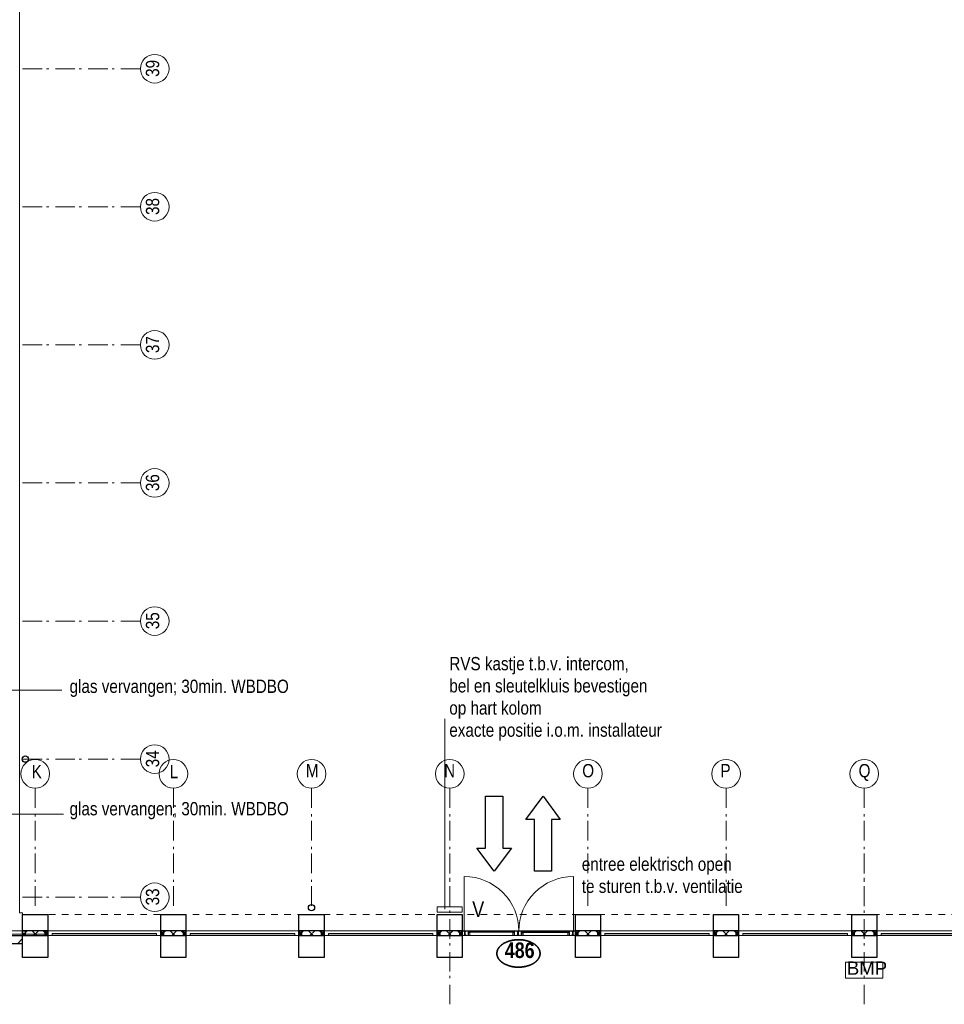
# Model space of a CAD drawing. Header units: millimetres. Extents: x 18442 to 242186, y -49554 to 63508.
# Tile 128 of 175: x 176698 to 188475, y 1287 to 13836. Entities that reach past the tile are written whole.
import ezdxf
from ezdxf.enums import TextEntityAlignment as Align

# ---------------------------------------------------------------- set-up
doc = ezdxf.new("R2010")
doc.units = ezdxf.units.MM
doc.header["$LTSCALE"] = 400
doc.header["$PDMODE"] = 1
doc.header["$PDSIZE"] = 15
doc.linetypes.add('STYLE_01', pattern=[0.416641, 0.208282, -0.208359])
doc.linetypes.add('STYLE_06', pattern=[1.041641, 0.625, -0.208282, 0.069427, -0.138931])
for name, color, linetype, lineweight in [('Afdekker', 140, 'Continuous', 5), ('BA-Vluchtwegaanduiding', 43, 'Continuous', 9), ('Buitenkozijnen', 140, 'Continuous', 15), ('Detailaanduiding', 5, 'Continuous', 70), ('Lijn-stramien', 92, 'STYLE_06', 9), ('mat-beton (ihwg)', 5, 'Continuous', 25), ('mat-glas-hor', 140, 'Continuous', 15), ('mat-glas-vert', 140, 'Continuous', 15), ('mat-isolatie', 140, 'Continuous', 15), ('mat-kalkzandsteen', 5, 'Continuous', 25), ('mat-multiplex-vert', 140, 'Continuous', 15), ('mat-naaldhout', 140, 'Continuous', 15), ('mat-staal', 5, 'Continuous', 25), ('None', 7, 'Continuous', 9), ('Tekst', 140, 'Continuous', 15)]:
    doc.layers.add(name, color=color, linetype=linetype, lineweight=lineweight)
doc.styles.add('Arial', font='arial.ttf', dxfattribs={"height": 176.388889})
doc.styles.add('Arial Narrow', font='ARIALN.TTF', dxfattribs={"height": 211.666667})
doc.styles.add('Arial Narrow (bold)', font='ARIALNB.TTF', dxfattribs={"height": 172.861111})
doc.styles.get("Standard").update_dxf_attribs({"font": 'arial.ttf'})

# ---------------------------------------------------------------- blocks, each defined once
blk = doc.blocks.new('*X1015')
at = {"layer": 'None', "lineweight": 9}
blk.add_line((-2721, 8310), (-2659, 8372), dxfattribs=at)
blk = doc.blocks.new('HWA')
at = {"layer": 'None', "color": 92, "linetype": 'Continuous', "lineweight": 25}
blk.add_circle((0, -74), 40, dxfattribs=at)
blk = doc.blocks.new('Hoofdtoegang brandweer')
at = {"layer": 'BA-Vluchtwegaanduiding', "color": 92, "linetype": 'Continuous', "lineweight": 25}
blk.add_lwpolyline([(-289, -220), (-289, -110), (-951, -110), (-951, 110), (-289, 110), (-289, 220), (5, 0)], close=True, dxfattribs=at)
blk = doc.blocks.new('*X332')
at = {"layer": 'None', "lineweight": 5}
for p, q in [((-20, 121), (19, 160)), ((-20, -20), (40, 40)), ((-19, -160), (40, -101))]:
    blk.add_line(p, q, dxfattribs=at)
at = {"layer": 'None', "lineweight": 13}
for p, q in [((-19, 160), (40, 101)), ((-20, 20), (40, -40)), ((-20, -121), (19, -160))]:
    blk.add_line(p, q, dxfattribs=at)
blk = doc.blocks.new('*U333')
at = {"layer": 'mat-isolatie', "lineweight": 15}
blk.add_lwpolyline([(40, 160), (40, -160), (-20, -160), (-20, 160)], close=True, dxfattribs=at)
at = {"layer": 'None', "color": 92, "linetype": 'Continuous', "lineweight": 25}
for points in [[(40, 160), (40, 128), (-20, 128), (-20, 160)], [(40, -128), (40, -160), (-20, -160), (-20, -128)]]:
    blk.add_lwpolyline(points, close=True, dxfattribs=at)
at = {"layer": 'mat-isolatie'}
blk.add_blockref('*X332', (0, 0), dxfattribs=at)
blk = doc.blocks.new('Kolom 280x320')
at = {"layer": 'mat-beton (ihwg)', "lineweight": 25}
blk.add_lwpolyline([(-300, 160), (-20, 160), (-20, -160), (-300, -160)], close=True, dxfattribs=at)
at = {"layer": 'None', "color": 92, "linetype": 'Continuous', "lineweight": 5}
blk.add_point((0, 0), dxfattribs=at)
blk = doc.blocks.new('Kolom 280x320 met prefab voorzet')
at = {"layer": 'mat-beton (ihwg)', "lineweight": 25}
blk.add_lwpolyline([(40, 160), (250, 160), (250, -160), (40, -160)], close=True, dxfattribs=at)
at = {"layer": 'mat-beton (ihwg)', "color": 8}
blk.add_blockref('Kolom 280x320', (0, 0), dxfattribs=at)
at = {"layer": 'None', "color": 7}
blk.add_blockref('*U333', (0, 0), dxfattribs=at)
blk = doc.blocks.new('*U1275')
at = {"layer": 'None', "lineweight": 9}
blk.add_lwpolyline([(7823, 8070), (8299, 8070), (8299, 7870), (7823, 7870)], close=True, dxfattribs=at)
at = {"layer": 'Afdekker', "insert": (7840, 8081), "char_height": 169.3, "attachment_point": 1, "style": 'Arial'}
blk.add_mtext('BMP', dxfattribs=at)
blk = doc.blocks.new('Overige in en uitgangen')
at = {"layer": 'BA-Vluchtwegaanduiding', "color": 92, "linetype": 'Continuous', "lineweight": 25}
blk.add_lwpolyline([(-274, -220), (-274, -110), (-936, -110), (-936, 110), (-274, 110), (-274, 220), (20, 0)], close=True, dxfattribs=at)
blk = doc.blocks.new('*U1276')
at = {"layer": 'Tekst', "color": 140, "lineweight": 15}
for p, q in [((-2929, 11540), (-2829, 11587)), ((-2829, 11587), (-2829, 11493)), ((-2929, 11540), (-2829, 11493))]:
    blk.add_line(p, q, dxfattribs=at)
at = {"layer": 'Tekst', "color": 140, "linetype": 'Continuous', "lineweight": 15}
blk.add_line((-2160, 11540), (-2929, 11540), dxfattribs=at)
blk = doc.blocks.new('*U1277')
at = {"layer": 'Tekst', "color": 140, "lineweight": 15}
for p, q in [((-2905, 9960), (-2805, 10007)), ((-2905, 9960), (-2805, 9913)), ((-2805, 10007), (-2805, 9913))]:
    blk.add_line(p, q, dxfattribs=at)
at = {"layer": 'Tekst', "color": 140, "linetype": 'Continuous', "lineweight": 15}
blk.add_line((-2137, 9960), (-2905, 9960), dxfattribs=at)
blk = doc.blocks.new('*U1278')
at = {"layer": 'Tekst', "color": 140}
for name in ['*U1276', '*U1277']:
    blk.add_blockref(name, (0, 0), dxfattribs=at)
at = {"layer": 'Tekst', "color": 0, "char_height": 169.33, "attachment_point": 1, "style": 'Arial Narrow'}
for insert in [(-2061, 11673), (-2061, 10113)]:
    blk.add_mtext('glas vervangen; 30min. WBDBO', dxfattribs=dict(at, insert=insert))
blk = doc.blocks.new('*U337')
at = {"layer": 'None', "color": 8, "linetype": 'Continuous', "lineweight": 5, "flags": 128}
blk.add_lwpolyline([(0, 0, 0.46217), (3, 3), (1, 17, -0.46217), (3, 20, -0.46217), (6, 17), (4, 3, 0.46217), (6, 0, 0.46217), (9, 3), (7, 17, -0.46217), (10, 20, -0.46217), (12, 17), (10, 3, 0.46217), (13, 0, 0.46217), (16, 3), (14, 17, -0.46217), (16, 20, -0.46217), (19, 17), (17, 3, 0.46217), (19, 0, 0.46217)], format="xyb", dxfattribs=at)
blk = doc.blocks.new('*U338')
at = {"layer": 'mat-multiplex-vert', "lineweight": 15}
blk.add_lwpolyline([(1440, -40), (1452, -40), (1452, -100), (1440, -100)], close=True, dxfattribs=at)
at = {"layer": 'mat-naaldhout', "lineweight": 15}
for points in [[(1452, -40), (1472, -40), (1472, -60), (1452, -60)], [(1452, -80), (1472, -80), (1472, -100), (1452, -100)]]:
    blk.add_lwpolyline(points, close=True, dxfattribs=at)
blk = doc.blocks.new('*U339')
at = {"layer": 'None', "color": 8, "linetype": 'Continuous', "lineweight": 5, "flags": 128}
blk.add_lwpolyline([(0, 0, 0.46217), (3, 3), (1, 17, -0.46217), (3, 20, -0.46217), (6, 17), (4, 3, 0.46217), (6, 0, 0.46217), (9, 3), (7, 17, -0.46217), (10, 20, -0.46217), (12, 17), (10, 3, 0.46217), (13, 0, 0.46217), (16, 3), (14, 17, -0.46217), (16, 20, -0.46217), (19, 17), (17, 3, 0.46217), (19, 0, 0.46217)], format="xyb", dxfattribs=at)
blk = doc.blocks.new('*X340')
at = {"layer": 'None', "lineweight": 5}
blk.add_line((0, -100), (0, -40), dxfattribs=at)
blk = doc.blocks.new('*U341')
at = {"layer": 'mat-multiplex-vert', "lineweight": 15}
blk.add_lwpolyline([(-12, -40), (0, -40), (0, -100), (-12, -100)], close=True, dxfattribs=at)
at = {"layer": 'mat-naaldhout', "lineweight": 15}
for points in [[(-32, -40), (-12, -40), (-12, -60), (-32, -60)], [(-32, -80), (-12, -80), (-12, -100), (-32, -100)]]:
    blk.add_lwpolyline(points, close=True, dxfattribs=at)
at = {"layer": 'mat-multiplex-vert'}
blk.add_blockref('*X340', (0, 0), dxfattribs=at)
blk = doc.blocks.new('*U342')
at = {"layer": 'mat-glas-hor', "lineweight": 15}
blk.add_lwpolyline([(54, -94), (1386, -94), (1386, -74), (54, -74)], close=True, dxfattribs=at)
at = {"layer": 'None', "color": 8, "lineweight": 5}
blk.add_lwpolyline([(1440, -40), (1440, -100), (0, -100), (0, -40)], close=True, dxfattribs=at)
blk = doc.blocks.new('Pui patio')
at = {"layer": 'None', "color": 255, "linetype": 'Continuous', "lineweight": 9}
for points in [[(-32, -100), (0, -100), (0, -40), (-32, -40)], [(1440, -40), (1472, -40), (1472, -100), (1440, -100)]]:
    blk.add_lwpolyline(points, close=True, dxfattribs=at)
at = {"layer": 'mat-staal', "color": 8, "rotation": 90}
blk.add_blockref('*U339', (-12, -80), dxfattribs=at)
at = {"layer": 'mat-staal', "color": 8, "xscale": -1, "rotation": 270}
blk.add_blockref('*U337', (1452, -80), dxfattribs=at)
at = {"layer": 'None', "color": 7}
for name in ['*U341', '*U342', '*U338']:
    blk.add_blockref(name, (0, 0), dxfattribs=at)
blk = doc.blocks.new('*U1366')
at = {"layer": 'None', "color": 8, "linetype": 'Continuous', "lineweight": 5, "flags": 128}
blk.add_lwpolyline([(0, 0, 0.462366), (3, 3), (1, 17, -0.462366), (3, 20, -0.462366), (6, 17), (4, 3, 0.462366), (7, 0, 0.462366), (9, 3), (7, 17, -0.462366), (10, 20, -0.462366), (13, 17), (10, 3, 0.462366), (13, 0, 0.462366), (16, 3), (14, 17, -0.462366), (16, 20, -0.462366), (19, 17), (17, 3, 0.462366), (20, 0, 0.462366)], format="xyb", dxfattribs=at)
blk = doc.blocks.new('*U1367')
at = {"layer": 'mat-multiplex-vert', "lineweight": 15}
blk.add_lwpolyline([(4381, 8470), (4393, 8470), (4393, 8410), (4381, 8410)], close=True, dxfattribs=at)
at = {"layer": 'mat-naaldhout', "lineweight": 15}
for points in [[(4393, 8470), (4413, 8470), (4413, 8450), (4393, 8450)], [(4393, 8430), (4413, 8430), (4413, 8410), (4393, 8410)]]:
    blk.add_lwpolyline(points, close=True, dxfattribs=at)
blk = doc.blocks.new('*U1368')
at = {"layer": 'None', "color": 8, "linetype": 'Continuous', "lineweight": 5, "flags": 128}
blk.add_lwpolyline([(0, 0, 0.462366), (3, 3), (1, 17, -0.462366), (3, 20, -0.462366), (6, 17), (4, 3, 0.462366), (7, 0, 0.462366), (9, 3), (7, 17, -0.462366), (10, 20, -0.462366), (13, 17), (10, 3, 0.462366), (13, 0, 0.462366), (16, 3), (14, 17, -0.462366), (16, 20, -0.462366), (19, 17), (17, 3, 0.462366), (20, 0, 0.462366)], format="xyb", dxfattribs=at)
blk = doc.blocks.new('*U1369')
at = {"layer": 'mat-multiplex-vert', "lineweight": 15}
blk.add_lwpolyline([(2929, 8470), (2941, 8470), (2941, 8410), (2929, 8410)], close=True, dxfattribs=at)
at = {"layer": 'mat-naaldhout', "lineweight": 15}
for points in [[(2909, 8470), (2929, 8470), (2929, 8450), (2909, 8450)], [(2909, 8430), (2929, 8430), (2929, 8410), (2909, 8410)]]:
    blk.add_lwpolyline(points, close=True, dxfattribs=at)
blk = doc.blocks.new('*U1370')
at = {"layer": 'mat-staal', "color": 8, "rotation": 90}
blk.add_blockref('*U1368', (2929, 8430), dxfattribs=at)
at = {"layer": 'mat-staal', "color": 8, "xscale": -1, "rotation": 270}
blk.add_blockref('*U1366', (4393, 8430), dxfattribs=at)
at = {"layer": 'None', "color": 7}
for name in ['*U1369', '*U1367']:
    blk.add_blockref(name, (0, 0), dxfattribs=at)
blk = doc.blocks.new('jan404.129')
at = {"layer": 'None', "lineweight": 15, "flags": 128}
for points in [[(-10, 14.85), (-10, -24.79), (10, -24.79), (10, 14.85)], [(8.5, 13.35), (8.5, -23.29), (-8.5, -23.29), (-8.5, 13.35)]]:
    blk.add_lwpolyline(points, close=True, dxfattribs=at)
blk = doc.blocks.new('ARCBLOCK_758_37')
at = {"layer": 'None', "color": 7, "linetype": 'Continuous', "lineweight": 15}
for p, q in [((1.5, 50), (51.75, 50)), ((1.5, 48.5), (51.75, 48.5)), ((20, 48.5), (20.2, 49.25)), ((20, 11.23), (20, 48.5)), ((20, -7), (20, 11.23)), ((20.2, 49.25), (20.75, 49.8)), ((20.75, 49.8), (21.5, 50)), ((21.5, 11.23), (21.5, 48.5)), ((21.5, -7), (21.5, 11.23)), ((52.5, 49.8), (51.75, 50)), ((51.75, 48.5), (51.75, 43)), ((51.75, 43), (51.95, 42.25)), ((51.95, 42.25), (52.5, 41.7)), ((53.05, 49.25), (52.5, 49.8)), ((52.5, 41.7), (53.25, 41.5)), ((53.25, 48.5), (53.05, 49.25)), ((53.25, 48.5), (53.25, 43)), ((53.25, 43), (61.75, 43)), ((53.25, 41.5), (61.75, 41.5)), ((62.5, 42.8), (61.75, 43)), ((61.75, 41.5), (61.75, 11.23)), ((61.75, 11.23), (61.75, -1.5)), ((63.05, 42.25), (62.5, 42.8)), ((63.25, 41.5), (63.05, 42.25)), ((63.25, 41.5), (63.25, 11.23)), ((63.25, 11.23), (63.25, -1.5)), ((0.2, -7.75), (0, -8.5)), ((0, -8.5), (0.2, -9.24)), ((55.25, -8.5), (0, -8.5)), ((74.75, -10), (0, -10)), ((0.75, -7.2), (0.2, -7.75)), ((0.2, -9.24), (0.75, -9.8)), ((1.5, -7), (0.75, -7.2)), ((0.75, -9.8), (1.5, -10)), ((1.5, -7), (20, -7)), ((20, -8.5), (1.5, -8.5)), ((20, -10), (1.5, -10)), ((20, -8.5), (20.75, -8.3)), ((20.75, -8.3), (21.31, -7.74)), ((21.31, -7.74), (21.5, -7)), ((51.75, -5), (51.87, -4.11)), ((51.75, -5), (51.87, -5.89)), ((51.87, -4.11), (52.22, -3.25)), ((51.87, -5.89), (52.23, -6.75)), ((52.22, -3.25), (52.78, -2.53)), ((52.23, -6.75), (52.77, -7.47)), ((52.77, -7.47), (53.5, -8.03)), ((52.78, -2.53), (53.5, -1.97)), ((53.32, -4.5), (53.25, -5)), ((53.25, -5), (53.32, -5.5)), ((53.52, -4), (53.32, -4.5)), ((53.32, -5.5), (53.52, -6)), ((53.5, -1.97), (54.34, -1.62)), ((53.5, -8.03), (54.34, -8.38)), ((53.83, -3.59), (53.52, -4)), ((53.52, -6), (53.83, -6.41)), ((54.25, -3.26), (53.83, -3.59)), ((53.83, -6.41), (54.25, -6.73)), ((54.72, -3.07), (54.25, -3.26)), ((54.25, -6.73), (54.73, -6.92)), ((54.34, -1.62), (55.25, -1.5)), ((54.34, -8.38), (55.25, -8.5)), ((55.25, -3), (54.72, -3.07)), ((54.73, -6.92), (55.25, -7)), ((61.75, -1.5), (55.25, -1.5)), ((61.75, -3), (55.25, -3)), ((55.25, -7), (74.75, -7)), ((55.25, -8.5), (74.75, -8.5)), ((61.75, -3), (62.5, -2.8)), ((62.5, -2.8), (63.05, -2.25)), ((63.05, -2.25), (63.25, -1.5)), ((75.5, -7.2), (74.75, -7)), ((75.5, -9.8), (74.75, -10)), ((76.05, -7.75), (75.5, -7.2)), ((76.05, -9.25), (75.5, -9.8)), ((76.25, -8.5), (76.05, -7.75)), ((76.25, -8.5), (76.05, -9.25))]:
    blk.add_line(p, q, dxfattribs=at)
at = {"layer": 'mat-staal', "color": 7}
blk.add_blockref('jan404.129', (10, 35.15), dxfattribs=at)
blk = doc.blocks.new('ARCBLOCK_958_22')
at = {"layer": 'None'}
blk.add_blockref('ARCBLOCK_758_37', (0, 0), dxfattribs=at)
blk = doc.blocks.new('*U1373')
at = {"layer": 'None', "color": 7, "linetype": 'Continuous', "lineweight": 15}
for p, q in [((2942, 8470), (2941, 8469)), ((2941, 8469), (2941, 8468)), ((2941, 8429), (2941, 8468)), ((2941, 8411), (2941, 8429)), ((2941, 8411), (2942, 8410)), ((2941, 8411), (2941, 8411)), ((2943, 8470), (2942, 8470)), ((2942, 8410), (2943, 8410)), ((2951, 8410), (2942, 8410)), ((2943, 8470), (2960, 8470)), ((2943, 8468), (2960, 8468)), ((2943, 8429), (2943, 8468)), ((2943, 8411), (2943, 8429)), ((2951, 8411), (2943, 8411)), ((2963, 8411), (2951, 8411)), ((2983, 8410), (2951, 8410)), ((2960, 8470), (2960, 8470)), ((2961, 8469), (2960, 8470)), ((2960, 8468), (2960, 8463)), ((2960, 8463), (2960, 8462)), ((2960, 8462), (2961, 8461)), ((2960, 8462), (2960, 8462)), ((2960, 8417), (2961, 8417)), ((2960, 8416), (2960, 8417)), ((2960, 8415), (2960, 8416)), ((2960, 8415), (2960, 8414)), ((2960, 8414), (2960, 8413)), ((2960, 8413), (2961, 8412)), ((2961, 8468), (2961, 8469)), ((2961, 8468), (2961, 8463)), ((2961, 8463), (2970, 8463)), ((2961, 8461), (2970, 8461)), ((2961, 8418), (2962, 8418)), ((2961, 8417), (2961, 8418)), ((2961, 8416), (2961, 8415)), ((2962, 8416), (2961, 8416)), ((2961, 8415), (2961, 8414)), ((2961, 8415), (2961, 8415)), ((2961, 8414), (2962, 8414)), ((2961, 8414), (2961, 8414)), ((2961, 8412), (2962, 8412)), ((2961, 8412), (2961, 8412)), ((2962, 8418), (2963, 8418)), ((2962, 8417), (2962, 8416)), ((2963, 8417), (2962, 8417)), ((2962, 8414), (2962, 8413)), ((2962, 8413), (2963, 8413)), ((2962, 8412), (2963, 8411)), ((2970, 8418), (2963, 8418)), ((2963, 8417), (2963, 8417)), ((2970, 8417), (2963, 8417)), ((2963, 8413), (2963, 8413)), ((2963, 8413), (2983, 8413)), ((2983, 8411), (2963, 8411)), ((2970, 8463), (2970, 8463)), ((2971, 8462), (2970, 8463)), ((2970, 8461), (2970, 8429)), ((2970, 8429), (2970, 8418)), ((2971, 8418), (2970, 8417)), ((2970, 8417), (2970, 8417)), ((2971, 8461), (2971, 8462)), ((2971, 8461), (2971, 8429)), ((2971, 8429), (2971, 8418)), ((2971, 8418), (2971, 8418)), ((2983, 8413), (2983, 8413)), ((2984, 8412), (2983, 8413)), ((2984, 8411), (2983, 8410)), ((2983, 8410), (2983, 8410)), ((2984, 8411), (2984, 8412)), ((2984, 8411), (2984, 8411))]:
    blk.add_line(p, q, dxfattribs=at)
blk = doc.blocks.new('*U1374')
at = {"layer": 'None', "color": 7, "linetype": 'Continuous', "lineweight": 15}
for p, q in [((4338, 8412), (4339, 8413)), ((4338, 8411), (4338, 8412)), ((4338, 8411), (4339, 8410)), ((4338, 8411), (4338, 8411)), ((4339, 8413), (4340, 8413)), ((4339, 8410), (4340, 8410)), ((4359, 8413), (4340, 8413)), ((4340, 8411), (4359, 8411)), ((4340, 8410), (4371, 8410)), ((4351, 8462), (4352, 8463)), ((4351, 8461), (4351, 8462)), ((4351, 8461), (4351, 8429)), ((4351, 8429), (4351, 8418)), ((4351, 8418), (4352, 8417)), ((4351, 8418), (4351, 8418)), ((4352, 8463), (4353, 8463)), ((4352, 8417), (4353, 8417)), ((4361, 8463), (4353, 8463)), ((4361, 8461), (4353, 8461)), ((4353, 8461), (4353, 8429)), ((4353, 8429), (4353, 8418)), ((4353, 8418), (4359, 8418)), ((4353, 8417), (4359, 8417)), ((4360, 8418), (4359, 8418)), ((4359, 8417), (4360, 8417)), ((4360, 8413), (4359, 8413)), ((4360, 8412), (4359, 8411)), ((4359, 8411), (4371, 8411)), ((4361, 8418), (4360, 8418)), ((4360, 8417), (4360, 8416)), ((4360, 8417), (4360, 8417)), ((4360, 8416), (4361, 8416)), ((4360, 8414), (4360, 8413)), ((4361, 8414), (4360, 8414)), ((4360, 8413), (4360, 8413)), ((4361, 8412), (4360, 8412)), ((4361, 8469), (4362, 8470)), ((4361, 8468), (4361, 8469)), ((4361, 8468), (4361, 8463)), ((4362, 8462), (4361, 8461)), ((4362, 8417), (4361, 8418)), ((4361, 8416), (4361, 8415)), ((4361, 8415), (4361, 8414)), ((4361, 8415), (4361, 8415)), ((4361, 8414), (4361, 8414)), ((4362, 8412), (4361, 8412)), ((4362, 8470), (4363, 8470)), ((4363, 8463), (4362, 8462)), ((4362, 8462), (4362, 8462)), ((4362, 8417), (4362, 8417)), ((4362, 8416), (4362, 8417)), ((4363, 8415), (4362, 8416)), ((4363, 8415), (4362, 8414)), ((4362, 8414), (4362, 8413)), ((4362, 8413), (4362, 8412)), ((4380, 8470), (4363, 8470)), ((4363, 8468), (4363, 8463)), ((4380, 8468), (4363, 8468)), ((4371, 8411), (4380, 8411)), ((4371, 8410), (4380, 8410)), ((4380, 8470), (4381, 8469)), ((4380, 8470), (4380, 8470)), ((4380, 8429), (4380, 8468)), ((4380, 8411), (4380, 8429)), ((4381, 8411), (4380, 8410)), ((4380, 8410), (4380, 8410)), ((4381, 8469), (4381, 8468)), ((4381, 8429), (4381, 8468)), ((4381, 8411), (4381, 8429)), ((4381, 8411), (4381, 8411))]:
    blk.add_line(p, q, dxfattribs=at)
blk = doc.blocks.new('*U1375')
at = {"layer": 'mat-staal', "color": 8, "lineweight": 5, "flags": 128}
for points in [[(3695, 8410), (3695, 8450), (3715, 8450), (3715, 8410)], [(3713, 8411), (3713, 8448), (3696, 8448), (3696, 8411)]]:
    blk.add_lwpolyline(points, close=True, dxfattribs=at)
at = {"layer": 'None', "color": 8, "linetype": 'Continuous', "lineweight": 5}
for p, q in [((3585, 8470), (3586, 8470)), ((3585, 8469), (3585, 8470)), ((3657, 8470), (3585, 8470)), ((3585, 8468), (3585, 8469)), ((3585, 8468), (3585, 8468)), ((3585, 8467), (3585, 8468)), ((3638, 8468), (3585, 8468)), ((3586, 8467), (3585, 8467)), ((3605, 8470), (3586, 8470)), ((3605, 8468), (3586, 8468)), ((3586, 8467), (3605, 8467)), ((3586, 8411), (3634, 8411)), ((3586, 8410), (3634, 8410)), ((3605, 8468), (3606, 8468)), ((3605, 8468), (3605, 8468)), ((3605, 8467), (3605, 8449)), ((3605, 8449), (3605, 8411)), ((3605, 8411), (3605, 8410)), ((3605, 8411), (3605, 8411)), ((3605, 8410), (3606, 8410)), ((3606, 8468), (3606, 8467)), ((3606, 8467), (3606, 8449)), ((3606, 8449), (3606, 8411)), ((3634, 8466), (3635, 8467)), ((3634, 8465), (3634, 8466)), ((3634, 8465), (3634, 8464)), ((3634, 8464), (3635, 8463)), ((3634, 8418), (3635, 8418)), ((3634, 8417), (3634, 8418)), ((3634, 8411), (3634, 8417)), ((3635, 8410), (3634, 8410)), ((3635, 8467), (3636, 8468)), ((3635, 8467), (3635, 8467)), ((3635, 8463), (3635, 8462)), ((3635, 8462), (3636, 8462)), ((3635, 8418), (3636, 8418)), ((3635, 8411), (3635, 8410)), ((3636, 8411), (3635, 8411)), ((3636, 8468), (3637, 8468)), ((3636, 8466), (3637, 8467)), ((3636, 8466), (3636, 8466)), ((3636, 8465), (3636, 8466)), ((3636, 8465), (3636, 8465)), ((3636, 8464), (3636, 8465)), ((3636, 8464), (3636, 8464)), ((3636, 8463), (3636, 8464)), ((3637, 8463), (3636, 8463)), ((3636, 8462), (3637, 8461)), ((3636, 8418), (3644, 8418)), ((3636, 8417), (3644, 8417)), ((3636, 8411), (3636, 8417)), ((3637, 8468), (3638, 8468)), ((3637, 8467), (3638, 8467)), ((3637, 8467), (3637, 8467)), ((3637, 8463), (3637, 8463)), ((3638, 8463), (3637, 8463)), ((3637, 8461), (3638, 8461)), ((3638, 8468), (3657, 8468)), ((3638, 8467), (3657, 8467)), ((3644, 8463), (3638, 8463)), ((3644, 8461), (3638, 8461)), ((3641, 8413), (3642, 8413)), ((3641, 8412), (3641, 8413)), ((3641, 8411), (3641, 8412)), ((3641, 8411), (3641, 8410)), ((3641, 8411), (3641, 8411)), ((3641, 8410), (3642, 8410)), ((3662, 8413), (3642, 8413)), ((3642, 8411), (3662, 8411)), ((3642, 8410), (3673, 8410)), ((3644, 8463), (3645, 8463)), ((3644, 8449), (3644, 8461)), ((3644, 8418), (3644, 8449)), ((3645, 8417), (3644, 8417)), ((3645, 8463), (3645, 8462)), ((3645, 8462), (3646, 8461)), ((3645, 8418), (3645, 8417)), ((3646, 8418), (3645, 8418)), ((3646, 8449), (3646, 8461)), ((3646, 8418), (3646, 8449)), ((3654, 8463), (3655, 8463)), ((3654, 8462), (3654, 8463)), ((3654, 8461), (3654, 8462)), ((3654, 8461), (3654, 8429)), ((3654, 8429), (3654, 8418)), ((3654, 8418), (3654, 8417)), ((3654, 8418), (3654, 8418)), ((3654, 8417), (3655, 8417)), ((3664, 8463), (3655, 8463)), ((3664, 8461), (3655, 8461)), ((3655, 8461), (3655, 8429)), ((3655, 8429), (3655, 8418)), ((3655, 8418), (3662, 8418)), ((3655, 8417), (3662, 8417)), ((3658, 8470), (3657, 8470)), ((3658, 8467), (3657, 8467)), ((3658, 8469), (3658, 8470)), ((3659, 8468), (3658, 8469)), ((3658, 8468), (3658, 8467)), ((3659, 8468), (3658, 8468)), ((3662, 8418), (3662, 8418)), ((3663, 8418), (3662, 8418)), ((3662, 8417), (3663, 8417)), ((3662, 8417), (3662, 8417)), ((3662, 8413), (3662, 8413)), ((3663, 8413), (3662, 8413)), ((3663, 8412), (3662, 8411)), ((3662, 8411), (3662, 8411)), ((3662, 8411), (3673, 8411)), ((3664, 8417), (3663, 8418)), ((3663, 8417), (3663, 8416)), ((3663, 8416), (3663, 8415)), ((3663, 8416), (3663, 8416)), ((3664, 8415), (3663, 8414)), ((3663, 8415), (3664, 8415)), ((3663, 8414), (3663, 8413)), ((3663, 8414), (3663, 8414)), ((3663, 8413), (3663, 8413)), ((3664, 8412), (3663, 8412)), ((3664, 8470), (3665, 8470)), ((3664, 8469), (3664, 8470)), ((3664, 8468), (3664, 8469)), ((3664, 8468), (3664, 8463)), ((3664, 8462), (3664, 8461)), ((3665, 8462), (3664, 8462)), ((3665, 8417), (3664, 8417)), ((3665, 8413), (3664, 8412)), ((3673, 8470), (3665, 8470)), ((3665, 8468), (3665, 8463)), ((3673, 8468), (3665, 8468)), ((3665, 8463), (3665, 8462)), ((3665, 8416), (3665, 8417)), ((3665, 8415), (3665, 8416)), ((3665, 8415), (3665, 8414)), ((3665, 8414), (3665, 8413)), ((3713, 8470), (3673, 8470)), ((3715, 8468), (3673, 8468)), ((3673, 8411), (3693, 8411)), ((3673, 8410), (3694, 8410)), ((3693, 8468), (3694, 8468)), ((3693, 8467), (3693, 8468)), ((3693, 8429), (3693, 8467)), ((3693, 8411), (3693, 8429)), ((3694, 8410), (3693, 8410)), ((3694, 8468), (3695, 8468)), ((3694, 8411), (3694, 8410)), ((3695, 8411), (3694, 8411)), ((3713, 8468), (3695, 8468)), ((3695, 8467), (3713, 8467)), ((3695, 8429), (3695, 8467)), ((3695, 8411), (3695, 8429)), ((3714, 8470), (3713, 8470)), ((3714, 8467), (3713, 8467)), ((3714, 8469), (3714, 8470)), ((3715, 8468), (3714, 8469)), ((3714, 8468), (3714, 8467)), ((3715, 8468), (3714, 8468))]:
    blk.add_line(p, q, dxfattribs=at)
blk.add_point((3676, 8410), dxfattribs=at)
at = {"layer": 'mat-staal', "color": 8, "xscale": -1, "rotation": 180}
blk.add_blockref('jan404.129', (3595, 8425), dxfattribs=at)
blk = doc.blocks.new('*U1376')
at = {"layer": 'mat-glas-vert', "color": 140, "lineweight": 15}
for points in [[(3028, 8453), (3595, 8453), (3595, 8465), (3028, 8465)], [(4294, 8452), (3705, 8452), (3705, 8464), (4294, 8464)]]:
    blk.add_lwpolyline(points, close=True, dxfattribs=at)
at = {"layer": 'None', "color": 43, "linetype": 'Continuous', "lineweight": 9}
for p, q in [((2966, 8468), (2967, 9164)), ((4356, 8468), (4356, 9164))]:
    blk.add_line(p, q, dxfattribs=at)
at = {"layer": 'None', "color": 8, "linetype": 'Continuous', "lineweight": 5}
blk.add_lwpolyline([(2941, 8470), (4381, 8470), (4381, 8410), (2941, 8410)], close=True, dxfattribs=at)
at = {"layer": 'None', "color": 43, "linetype": 'Continuous', "lineweight": 9}
for centre, start, end in [((2967, 8469), 359.9541, 90.0123), ((4355, 8469), 89.9877, 180.0459)]:
    blk.add_arc(centre, 694, start, end, dxfattribs=at)
at = {"layer": 'None', "color": 7}
for name in ['*U1370', '*U1375']:
    blk.add_blockref(name, (0, 0), dxfattribs=at)
at = {"layer": 'None'}
for name in ['*U1373', '*U1374']:
    blk.add_blockref(name, (0, 0), dxfattribs=at)
at = {"layer": 'None', "rotation": 180}
blk.add_blockref('ARCBLOCK_958_22', (3038, 8460), dxfattribs=at)
at = {"layer": 'None', "xscale": -1, "rotation": 180}
blk.add_blockref('ARCBLOCK_958_22', (4284, 8460), dxfattribs=at)
blk = doc.blocks.new('Vluchtdeuraanduiding')
at = {"layer": 'BA-Vluchtwegaanduiding', "color": 43, "insert": (-107, 168), "char_height": 198, "attachment_point": 1, "style": 'Arial Narrow'}
blk.add_mtext('V', dxfattribs=at)
blk = doc.blocks.new('Detail')
at = {"layer": 'Detailaanduiding', "color": 1, "linetype": 'Continuous', "lineweight": 35}
blk.add_open_spline([(-134, 154), (-70, 177), (77, 177), (141, 154), (205, 130), (242, 90), (278, 49), (278, 2), (278, -45), (242, -85), (205, -126), (141, -149), (77, -173), (-70, -173), (-134, -149), (-198, -126), (-235, -85), (-272, -45), (-272, 2), (-272, 49), (-235, 90), (-198, 130), (-134, 154)], degree=2, knots=[0, 0, 0, 0.097932, 0.195864, 0.195864, 0.280023, 0.280023, 0.347931, 0.347931, 0.415846, 0.415846, 0.5, 0.5, 0.597932, 0.695864, 0.695864, 0.780023, 0.780023, 0.847931, 0.847931, 0.915846, 0.915846, 1, 1, 1], dxfattribs=at)
at = {"layer": 'Detailaanduiding', "style": 'Arial Narrow (bold)'}
blk.add_attdef('Detail', text='', height=198, dxfattribs=at).set_placement((-170, 142), align=Align.TOP_LEFT)
at = {"layer": 'None', "color": 0, "flags": 1}
blk.add_attdef('Fragment', (-272, -528), '', height=198, dxfattribs=at)
blk = doc.blocks.new('*U2471')
at = {"layer": 'None', "color": 7, "linetype": 'STYLE_06', "lineweight": 9}
for p, q in [((-2499, 10290), (-2499, 8790)), ((-739, 10290), (-739, 8790)), ((1021, 10290), (1021, 8790)), ((2781, 10290), (2781, 8790)), ((4541, 10290), (4541, 8790)), ((6301, 10290), (6301, 8790)), ((8061, 10290), (8061, 8790))]:
    blk.add_line(p, q, dxfattribs=at)

msp = doc.modelspace()

# ---------------------------------------------------------------- linework, layer by layer
at = {"layer": 'Buitenkozijnen', "color": 43, "lineweight": 9}
msp.add_lwpolyline([(176675.7849, 26126.61885), (176695.7849, 26126.61885), (176695.7849, 2451.65948), (176735.7849, 2451.65948), (176735.7849, 2161.81203)], dxfattribs=at)
at = {"layer": 'Buitenkozijnen', "lineweight": 15}
msp.add_lwpolyline([(176465.82553, 2826.61885), (176465.82553, 2221.65948), (177030.49647, 2221.65948), (177030.49647, 2181.61885), (176425.7849, 2181.61885), (176425.7849, 2826.61885)], close=True, dxfattribs=at)
at = {"layer": 'Lijn-stramien', "lineweight": 9}
for p, q in [((182175.7849, 1286.61885), (182175.7849, 2971.61885)), ((187455.7849, 1286.61885), (187455.7849, 2971.61885))]:
    msp.add_line(p, q, dxfattribs=at)
at = {"layer": 'mat-kalkzandsteen', "lineweight": 25}
for p, q in [((176405.7849, 2161.61885), (176735.7849, 2161.61885)), ((176735.7849, 2061.61885), (176735.7849, 2161.61885)), ((176305.7849, 2061.61885), (176735.7849, 2061.61885))]:
    msp.add_line(p, q, dxfattribs=at)
at = {"layer": 'None', "color": 7, "linetype": 'STYLE_06', "lineweight": 9}
for p, q in [((178235.46033, 13211.61885), (176735.46033, 13211.61885)), ((178235.46033, 11451.61885), (176735.46033, 11451.61885)), ((178235.46033, 9691.61885), (176735.46033, 9691.61885)), ((178235.46033, 7931.61885), (176735.46033, 7931.61885)), ((178235.46033, 6171.61885), (176735.46033, 6171.61885)), ((178235.46033, 4411.61885), (176735.46033, 4411.61885)), ((178235.46033, 2651.61885), (176735.46033, 2651.61885))]:
    msp.add_line(p, q, dxfattribs=at)
at = {"layer": 'None', "color": 43, "linetype": 'STYLE_01', "lineweight": 9}
msp.add_line((176735.7849, 2431.61885), (189653.33054, 2431.61885), dxfattribs=at)
at = {"layer": 'None', "color": 140, "linetype": 'Continuous', "lineweight": 15}
msp.add_lwpolyline([(182015.7849, 2529.82999), (182335.7849, 2529.82999), (182335.7849, 2459.82999), (182015.7849, 2459.82999)], close=True, dxfattribs=at)
at = {"layer": 'None', "color": 43, "linetype": 'Continuous', "lineweight": 9}
for centre in [(178418.06675, 13211.61885), (178418.06675, 11451.61885), (178418.06675, 9691.61885), (178418.06675, 7931.61885), (178418.06675, 6171.61885), (178418.06675, 4411.61885), (176895.7849, 4224.22527), (178655.7849, 4224.22527), (180415.7849, 4224.22527), (182175.7849, 4224.22527), (183935.7849, 4224.22527), (185695.7849, 4224.22527), (187455.7849, 4224.22527), (178418.06675, 2651.61885)]:
    msp.add_circle(centre, 182.60642, dxfattribs=at)
at = {"layer": 'Tekst', "lineweight": 5}
msp.add_line((182114.83868, 4925.69833), (182114.83868, 2500.69833), dxfattribs=at)

# ---------------------------------------------------------------- block references
at = {"layer": 'BA-Vluchtwegaanduiding', "color": 7}
for name, p, rotation in [('Hoofdtoegang brandweer', (182741.82024, 2986.63391), 270), ('Overige in en uitgangen', (183364.04014, 3917.5935), 90)]:
    msp.add_blockref(name, p, dxfattribs=dict(at, rotation=rotation))
at = {"layer": 'Detailaanduiding', "color": 7}
msp.add_blockref('Detail', (183048.20697, 1932.62821), dxfattribs=at).add_auto_attribs({'Detail': '486'})
at = {"layer": 'mat-beton (ihwg)', "color": 7}
msp.add_blockref('HWA', (180414.72553, 2591.61885), dxfattribs=at)
at = {"layer": 'mat-beton (ihwg)', "color": 8, "rotation": 90}
for p in [(178655.7849, 2181.61885), (180415.7849, 2181.61885), (182175.7849, 2181.61885), (183935.7849, 2181.61885), (185695.7849, 2181.61885), (187455.7849, 2181.61885)]:
    msp.add_blockref('Kolom 280x320 met prefab voorzet', p, dxfattribs=at)
at = {"layer": 'mat-kalkzandsteen'}
msp.add_blockref('*X1015', (179394.72553, -6248.38115), dxfattribs=at)
at = {"layer": 'None', "color": 7, "rotation": 90}
for name, p in [('HWA', (176695.7849, 4411.61885)), ('Kolom 280x320 met prefab voorzet', (176895.7849, 2181.61885))]:
    msp.add_blockref(name, p, dxfattribs=at)
at = {"layer": 'None', "color": 7}
for name, p in [('*U2471', (179394.72553, -6248.38115)), ('*U1376', (179394.72553, -6248.38115)), ('Pui patio', (177055.7849, 2261.61885)), ('Pui patio', (178815.7849, 2261.61885)), ('Pui patio', (180575.7849, 2261.61885)), ('Pui patio', (184095.7849, 2261.61885)), ('Pui patio', (185855.7849, 2261.61885)), ('Pui patio', (187615.7849, 2261.61885)), ('*U1275', (179394.72553, -6248.38115))]:
    msp.add_blockref(name, p, dxfattribs=at)
at = {"layer": 'Tekst', "color": 7}
for name, p in [('*U1278', (179394.72553, -6248.38115)), ('Vluchtdeuraanduiding', (182570.12553, 2429.12685))]:
    msp.add_blockref(name, p, dxfattribs=at)

# ---------------------------------------------------------------- texts
at = {"layer": 'None', "color": 8, "char_height": 169.333333, "attachment_point": 1, "rotation": 90, "style": 'Arial Narrow'}
for s, insert in [('39', (178305.30917, 13107.61654)), ('38', (178305.30917, 11347.61654)), ('37', (178305.30917, 9587.61654)), ('36', (178305.30917, 7827.61654)), ('35', (178305.30917, 6067.61654)), ('34', (178305.30917, 4307.61654)), ('33', (178305.30917, 2547.61654))]:
    msp.add_mtext(s, dxfattribs=dict(at, insert=insert))
at = {"layer": 'None', "color": 8, "char_height": 169.33333, "attachment_point": 1, "style": 'Arial Narrow'}
for s, insert in [('K', (176849.99092, 4336.98285)), ('L', (178609.99092, 4336.98285)), ('M', (180343.81823, 4349.1086)), ('N', (182103.81823, 4349.1086)), ('O', (183863.81823, 4349.1086)), ('P', (185623.81823, 4349.1086)), ('Q', (187383.81823, 4349.1086))]:
    msp.add_mtext(s, dxfattribs=dict(at, insert=insert))
at = {"layer": 'Tekst', "color": 43, "insert": (182170.72867, 5713.33453), "char_height": 169.3333333, "attachment_point": 1, "style": 'Arial Narrow'}
msp.add_mtext('RVS kastje t.b.v. intercom, \\Pbel en sleutelkluis bevestigen \\Pop hart kolom\\Pexacte positie i.o.m. installateur ', dxfattribs=at)
at = {"layer": 'Tekst', "color": 0, "insert": (183858.02152, 3158.23153), "char_height": 169.3333333, "attachment_point": 1, "style": 'Arial Narrow'}
msp.add_mtext('entree elektrisch open \\Pte sturen t.b.v. ventilatie', dxfattribs=at)

doc.saveas('drawing.dxf')
